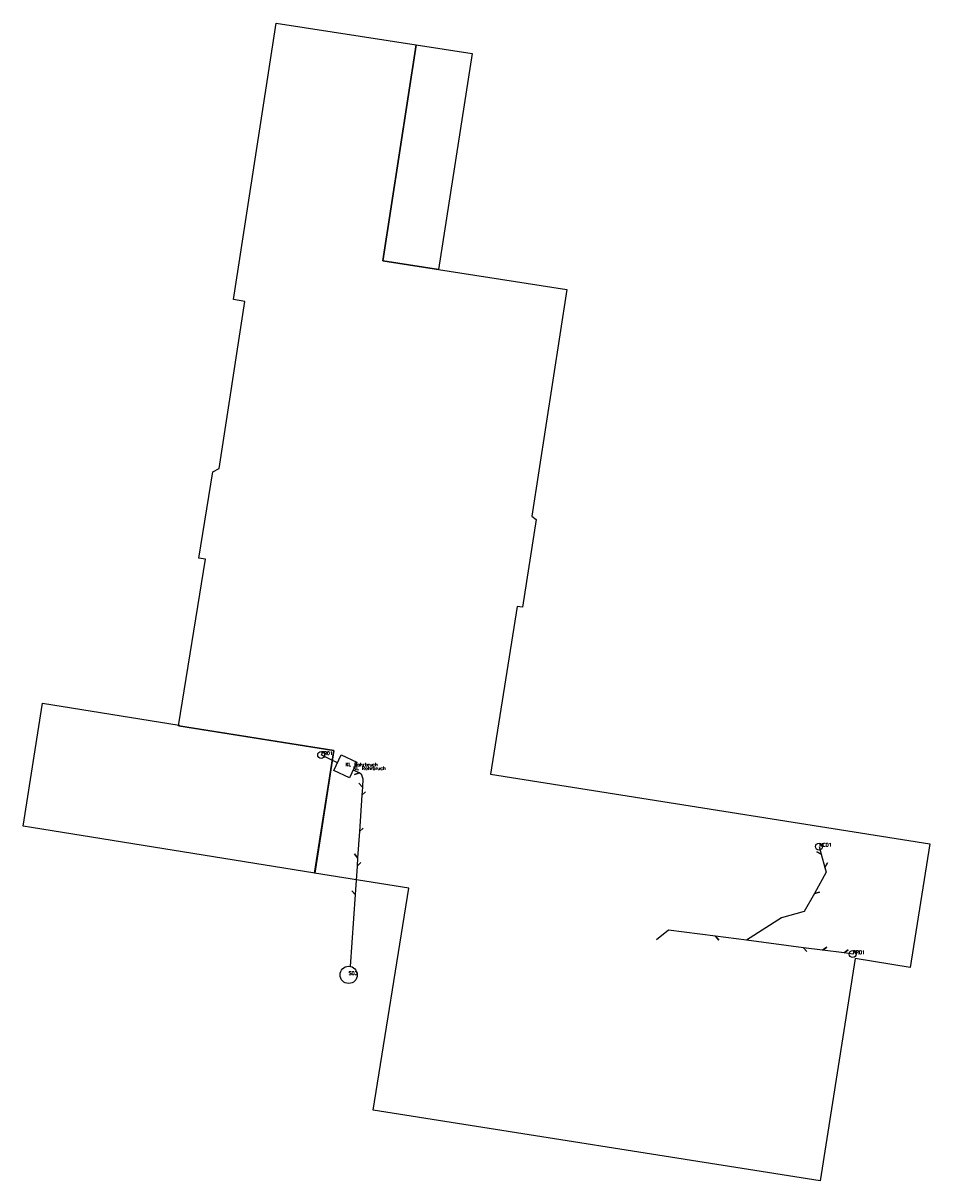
# Model space of a CAD drawing. Header units: metres. Extents: x 32344096.5 to 32344149, y 5704481.1 to 5704548.2.
import ezdxf

# ---------------------------------------------------------------- set-up
doc = ezdxf.new("R2010")
doc.units = ezdxf.units.M
for name, color, linetype in [('Entwässerungsgegenstände', 9, 'Continuous'), ('Grundstücke_Gebäude', 9, 'Continuous'), ('Leitungen MW', 96, 'Continuous'), ('Schächte', 9, 'Continuous'), ('Texte - EG', 8, 'Continuous'), ('Texte - Leitungen', 8, 'Continuous'), ('Texte - Schächte', 8, 'Continuous')]:
    doc.layers.add(name, color=color, linetype=linetype)
doc.styles.get("Standard").update_dxf_attribs({"font": 'txt.shx'})

msp = doc.modelspace()

# ---------------------------------------------------------------- linework, layer by layer
at = {"layer": 'Entwässerungsgegenstände'}
for centre in [(32344113.739, 5704505.814), (32344142.595, 5704500.505), (32344144.546, 5704494.274)]:
    msp.add_circle(centre, 0.2, dxfattribs=at)
at = {"layer": 'Grundstücke_Gebäude'}
for points in [[(32344105.48, 5704507.5), (32344107.044, 5704517.164), (32344106.649, 5704517.227), (32344107.458, 5704522.232), (32344107.819, 5704522.425), (32344109.322, 5704532.109), (32344108.651, 5704532.217), (32344111.136, 5704548.235), (32344119.249, 5704546.977), (32344117.309, 5704534.456), (32344127.982, 5704532.805), (32344125.938, 5704519.653), (32344126.206, 5704519.459), (32344125.4, 5704514.373), (32344125.094, 5704514.42), (32344123.549, 5704504.692), (32344149.012, 5704500.664), (32344147.879, 5704493.493), (32344144.69, 5704494.008), (32344142.652, 5704481.128), (32344116.756, 5704485.234), (32344118.812, 5704498.091), (32344113.362, 5704498.963), (32344114.468, 5704506.067)], [(32344117.31, 5704534.46), (32344119.253, 5704546.98), (32344122.483, 5704546.475), (32344120.545, 5704533.954)], [(32344096.47, 5704501.68), (32344097.586, 5704508.823), (32344105.503, 5704507.544), (32344105.487, 5704507.496), (32344114.474, 5704506.067), (32344113.372, 5704498.962), (32344096.953, 5704501.602)]]:
    msp.add_lwpolyline(points, close=True, dxfattribs=at)
at = {"layer": 'Leitungen MW'}
for points in [[(32344114.694, 5704505.368), (32344114.286, 5704505.559), (32344113.93, 5704505.725), (32344113.739, 5704505.814)], [(32344115.6, 5704504.945), (32344115.954, 5704504.78), (32344115.672, 5704504.678), (32344115.954, 5704504.78), (32344116.062, 5704504.73), (32344116.16, 5704504.435), (32344116.127, 5704503.946), (32344115.93, 5704504.172), (32344116.127, 5704503.946), (32344116.095, 5704503.478), (32344116.316, 5704503.676), (32344116.095, 5704503.478), (32344115.954, 5704501.382), (32344116.18, 5704501.58), (32344115.954, 5704501.382), (32344115.852, 5704499.856), (32344115.663, 5704500.081), (32344115.852, 5704499.856), (32344115.82, 5704499.377), (32344116.045, 5704499.575), (32344115.82, 5704499.377), (32344115.708, 5704497.721), (32344115.518, 5704497.946), (32344115.708, 5704497.721), (32344115.429, 5704493.558)], [(32344142.595, 5704500.505), (32344142.719, 5704500.062), (32344142.458, 5704500.209), (32344142.719, 5704500.062), (32344142.931, 5704499.301), (32344143.078, 5704499.562), (32344142.931, 5704499.301), (32344143.012, 5704499.012), (32344142.32, 5704497.785), (32344142.609, 5704497.865), (32344142.32, 5704497.785), (32344141.736, 5704496.749), (32344140.42, 5704496.383), (32344138.381, 5704495.071)], [(32344144.546, 5704494.274), (32344144.05, 5704494.338), (32344144.288, 5704494.522), (32344144.05, 5704494.338), (32344142.801, 5704494.5), (32344143.038, 5704494.681), (32344142.801, 5704494.5), (32344141.69, 5704494.644), (32344141.876, 5704494.43), (32344141.69, 5704494.644), (32344138.381, 5704495.071), (32344136.596, 5704495.302), (32344136.779, 5704495.071), (32344136.596, 5704495.302), (32344133.868, 5704495.655), (32344133.174, 5704495.107)]]:
    msp.add_lwpolyline(points, dxfattribs=at)
at = {"layer": 'Schächte'}
msp.add_lwpolyline([(32344115.812, 5704505.398), (32344115.389, 5704504.492), (32344114.483, 5704504.915), (32344114.906, 5704505.821)], close=True, dxfattribs=at)
msp.add_circle((32344115.333, 5704493.068), 0.5, dxfattribs=at)

# ---------------------------------------------------------------- texts
at = {"layer": 'Texte - EG'}
for s, p in [('FR01', (32344113.739, 5704505.814)), ('WC01', (32344142.595, 5704500.505)), ('RR01', (32344144.546, 5704494.274))]:
    msp.add_text(s, height=0.2, dxfattribs=at).set_placement(p)
at = {"layer": 'Texte - Leitungen'}
for s, p in [('FR01', (32344113.739, 5704505.814)), ('KL Rohrbruch', (32344115.6, 5704504.945)), ('WC01', (32344142.595, 5704500.505)), ('RR01', (32344144.546, 5704494.274))]:
    msp.add_text(s, height=0.2, dxfattribs=at).set_placement(p)
at = {"layer": 'Texte - Schächte'}
for s, p in [('KL Rohrbruch', (32344115.147, 5704505.157)), ('S03', (32344115.333, 5704493.068))]:
    msp.add_text(s, height=0.2, dxfattribs=at).set_placement(p)

doc.saveas('drawing.dxf')
